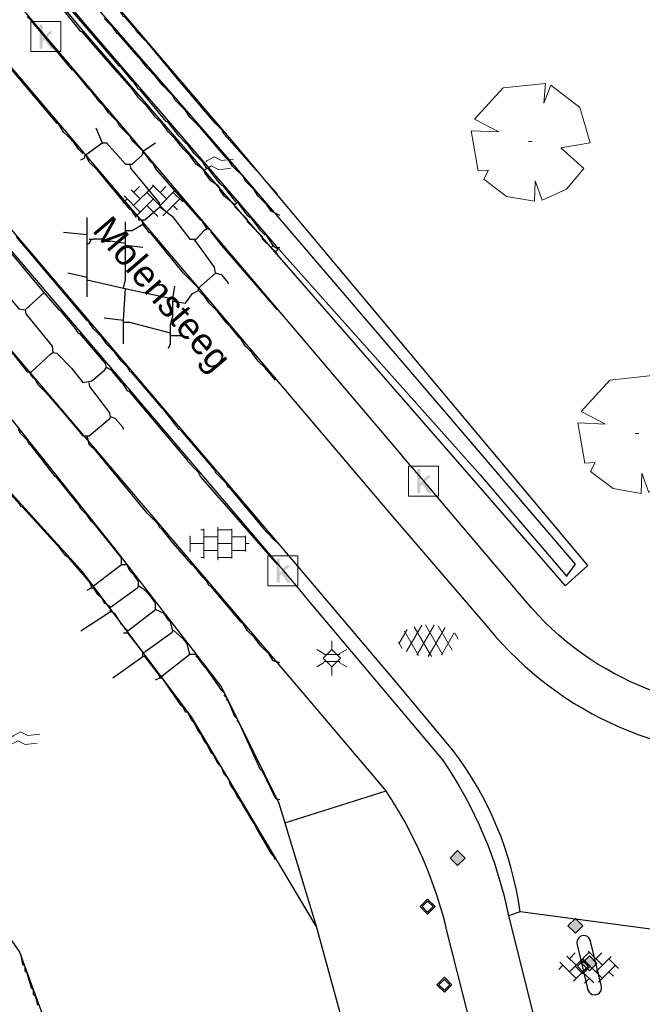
# Model space of a CAD drawing. Header units: metres. Extents: x 100797 to 101486, y 431104 to 431509.
# Tile 25 of 35: x 101170 to 101191, y 431333 to 431366. Entities that reach past the tile are written whole.
import ezdxf

# ---------------------------------------------------------------- set-up
doc = ezdxf.new("R2010")
doc.units = ezdxf.units.M
doc.layers.get('0').update_dxf_attribs({"linetype": 'CONTINUOUS'})
for name, color, linetype, true_color in [('BAR_BGT_PUNTSYMBOLEN', 7, 'CONTINUOUS', 0x707070), ('BAR_BGT_SYMBOLEN', 7, 'CONTINUOUS', 0x707070), ('BAR_HUISNUMMERS EN STRAATNAMEN', 7, 'CONTINUOUS', 0x707070), ('BAR_TOPO', 7, 'CONTINUOUS', 0x707070), ('BAR_WATER', 7, 'CONTINUOUS', 0x707070), ('BAR_WEGEN', 7, 'CONTINUOUS', 0x707070), ('BOR_BOMEN (vaste grootte)', 7, 'CONTINUOUS', 0x707070), ('BOR_LICHTMASTEN', 7, 'CONTINUOUS', 0x707070), ('BOR_VERKEERSBORD', 7, 'CONTINUOUS', 0x707070)]:
    doc.layers.add(name, color=color, linetype=linetype, true_color=true_color)
doc.styles.add('NLCS-ISO', font='txt')

# ---------------------------------------------------------------- blocks, each defined once
blk = doc.blocks.new('lichtmast_1', base_point=(101313.152, 431373.608))
at = {"color": 8, "lineweight": 0, "true_color": 0x707070}
for points in [[(101313.152, 431373.896), (101313.152, 431374.185)], [(101312.902, 431373.752), (101312.652, 431373.896)], [(101313.441, 431373.608), (101313.152, 431373.896), (101312.864, 431373.608), (101313.152, 431373.319), (101313.441, 431373.608)], [(101313.402, 431373.752), (101313.652, 431373.896)], [(101312.902, 431373.463), (101312.652, 431373.319)], [(101312.887, 431373.722), (101313.418, 431373.722)], [(101312.887, 431373.494), (101313.418, 431373.494)], [(101313.402, 431373.463), (101313.652, 431373.319)], [(101313.152, 431373.319), (101313.152, 431373.03)]]:
    blk.add_lwpolyline(points, dxfattribs=at)
blk = doc.blocks.new('boom_5', base_point=(101195.652, 431331.719))
at = {"color": 8, "lineweight": 0, "true_color": 0x707070}
for points in [[(101196.164, 431333.653), (101194.752, 431333.505), (101193.794, 431332.459)], [(101196.164, 431333.653), (101196.105, 431332.993), (101196.339, 431333.598)], [(101197.651, 431331.668), (101197.306, 431332.844), (101196.339, 431333.598)], [(101193.684, 431332.075), (101194.607, 431332.031), (101193.794, 431332.459)], [(101193.684, 431332.075), (101193.91, 431330.737)], [(101195.712, 431331.719), (101195.592, 431331.719), (101195.712, 431331.719)], [(101197.651, 431331.668), (101196.67, 431331.501), (101197.437, 431330.818)], [(101194.104, 431330.453), (101194.261, 431330.759), (101193.91, 431330.737)], [(101196.046, 431329.759), (101196.864, 431330.128), (101197.437, 431330.818)], [(101194.104, 431330.453), (101194.861, 431329.883), (101195.795, 431329.724)], [(101196.046, 431329.758), (101195.819, 431330.396), (101195.795, 431329.724)]]:
    blk.add_lwpolyline(points, dxfattribs=at)
blk = doc.blocks.new('verkeersbord_1', base_point=(101107.644, 431195.477))
at = {"true_color": 0x707070, "transparency": 33554687}
h = blk.add_hatch(color=8, dxfattribs=at)
h.paths.add_polyline_path([(101107.894, 431195.477), (101107.644, 431195.727), (101107.394, 431195.477), (101107.644, 431195.227)])
h.paths.add_polyline_path([(101107.465, 431195.477), (101107.644, 431195.655), (101107.822, 431195.477), (101107.644, 431195.298)], flags=0)
at = {"color": 8, "lineweight": 0, "true_color": 0x707070}
for points in [[(101107.894, 431195.477), (101107.644, 431195.727), (101107.394, 431195.477), (101107.644, 431195.227), (101107.894, 431195.477)], [(101107.822, 431195.477), (101107.644, 431195.655), (101107.465, 431195.477), (101107.644, 431195.298), (101107.822, 431195.477)]]:
    blk.add_lwpolyline(points, dxfattribs=at)
blk = doc.blocks.new('water_1', base_point=(101296.527, 431389.806))
at = {"color": 8, "lineweight": 0, "true_color": 0x707070}
for points in [[(101296.079, 431389.897), (101296.1, 431389.931), (101296.34, 431390.066), (101296.585, 431389.939), (101296.99, 431389.987)], [(101296.079, 431389.897), (101296.1, 431389.931), (101296.34, 431390.066), (101296.585, 431389.939), (101296.99, 431389.987)], [(101295.99, 431389.591), (101296.011, 431389.624), (101296.251, 431389.759), (101296.496, 431389.633), (101296.901, 431389.681)]]:
    blk.add_lwpolyline(points, dxfattribs=at)
blk = doc.blocks.new('afsluitpaal_1', base_point=(101287.419, 431391.834))
at = {"true_color": 0x707070, "transparency": 33554687}
blk.add_hatch(color=8, dxfattribs=at).paths.add_polyline_path([(101287.169, 431391.834), (101287.419, 431392.084), (101287.669, 431391.834), (101287.419, 431391.584)])
at = {"color": 8, "lineweight": 0, "true_color": 0x707070}
blk.add_lwpolyline([(101287.669, 431391.834), (101287.419, 431392.084), (101287.169, 431391.834), (101287.419, 431391.584), (101287.669, 431391.834)], dxfattribs=at)
blk = doc.blocks.new('betonstraatstenen_1', base_point=(101286.795, 431176.56))
at = {"color": 8, "lineweight": 0, "true_color": 0x707070}
for points in [[(101286.135, 431176.34), (101286.795, 431177)], [(101286.135, 431176.78), (101286.33, 431176.976)], [(101286.765, 431177.03), (101287.235, 431176.56)], [(101287.015, 431176.78), (101287.211, 431176.976)], [(101285.815, 431176.66), (101286.355, 431176.12)], [(101286.048, 431176.867), (101286.355, 431176.56)], [(101286.575, 431176.78), (101287.235, 431176.12)], [(101287.015, 431176.34), (101287.525, 431176.85)], [(101287.455, 431176.78), (101287.776, 431176.459)], [(101285.776, 431176.421), (101285.915, 431176.56)], [(101286.269, 431176.034), (101286.795, 431176.56)], [(101286.575, 431176.34), (101286.944, 431175.971)], [(101287.109, 431175.993), (101287.675, 431176.56)], [(101287.455, 431176.34), (101287.601, 431176.194)], [(101286.642, 431175.967), (101286.795, 431176.12)]]:
    blk.add_lwpolyline(points, dxfattribs=at)
blk = doc.blocks.new('asfalt_1', base_point=(101306.476, 431386.765))
at = {"color": 8, "lineweight": 0, "true_color": 0x707070}
for points in [[(101305.719, 431386.4), (101306.225, 431387.277)], [(101306.057, 431386.277), (101306.636, 431387.28)], [(101306.92, 431386.298), (101306.349, 431387.287)], [(101307.245, 431386.445), (101306.774, 431387.261)], [(101305.461, 431386.662), (101305.733, 431387.134)], [(101306.121, 431386.264), (101305.649, 431387.083)], [(101306.545, 431386.238), (101305.974, 431387.228)], [(101306.443, 431386.236), (101307.001, 431387.202)], [(101306.883, 431386.288), (101307.311, 431387.029)], [(101307.445, 431386.808), (101307.324, 431387.017)], [(101305.575, 431386.501), (101305.445, 431386.726)]]:
    blk.add_lwpolyline(points, dxfattribs=at)
blk = doc.blocks.new('tegels_1', base_point=(101313.553, 431423.17))
at = {"color": 8, "lineweight": 0, "true_color": 0x707070}
for points in [[(101313.553, 431422.619), (101313.553, 431423.721)], [(101312.601, 431423.402), (101312.626, 431423.402)], [(101312.626, 431422.912), (101312.626, 431423.428)], [(101312.985, 431423.633), (101313.089, 431423.633)], [(101313.089, 431422.676), (101313.089, 431423.664)], [(101313.089, 431423.402), (101313.553, 431423.402)], [(101313.553, 431423.633), (101314.016, 431423.633)], [(101314.016, 431422.676), (101314.016, 431423.664)], [(101314.016, 431423.402), (101314.479, 431423.402)], [(101314.479, 431422.912), (101314.479, 431423.428)], [(101312.626, 431423.17), (101313.089, 431423.17)], [(101313.553, 431423.17), (101314.016, 431423.17)], [(101314.479, 431423.17), (101314.601, 431423.17)], [(101312.601, 431422.938), (101312.626, 431422.938)], [(101313.089, 431422.938), (101313.553, 431422.938)], [(101314.016, 431422.938), (101314.479, 431422.938)], [(101312.985, 431422.707), (101313.089, 431422.707)], [(101313.553, 431422.707), (101314.016, 431422.707)]]:
    blk.add_lwpolyline(points, dxfattribs=at)
blk = doc.blocks.new('kolk-symbool_1', base_point=(101288.593, 431172.129))
at = {"true_color": 0x707070, "transparency": 33554687}
h = blk.add_hatch(color=8, dxfattribs=at)
h.paths.add_polyline_path([(101288.624, 431172.081), (101288.846, 431172.296), (101288.718, 431172.296), (101288.486, 431172.06), (101288.555, 431172.013), (101288.747, 431171.716), (101288.868, 431171.716)])
h.paths.add_polyline_path([(101288.555, 431172.013), (101288.486, 431172.06), (101288.486, 431172.516), (101288.388, 431172.516), (101288.388, 431171.716), (101288.486, 431171.716), (101288.486, 431171.946)], flags=0)
at = {"color": 8, "lineweight": 0, "true_color": 0x707070}
blk.add_lwpolyline([(101288.092, 431172.617), (101289.092, 431172.617), (101289.092, 431171.617), (101288.092, 431171.617), (101288.092, 431172.617)], dxfattribs=at)
blk = doc.blocks.new('afsluitpaal_51', base_point=(101292.344, 431189.493))
at = {"true_color": 0x707070, "transparency": 33554687}
blk.add_hatch(color=8, dxfattribs=at).paths.add_polyline_path([(101292.094, 431189.493), (101292.344, 431189.743), (101292.594, 431189.493), (101292.344, 431189.243)])
at = {"color": 8, "lineweight": 0, "true_color": 0x707070}
blk.add_lwpolyline([(101292.594, 431189.493), (101292.344, 431189.743), (101292.094, 431189.493), (101292.344, 431189.243), (101292.594, 431189.493)], dxfattribs=at)
blk = doc.blocks.new('verkeersbord_2', base_point=(101289.838, 431190.765))
at = {"true_color": 0x707070, "transparency": 33554687}
h = blk.add_hatch(color=8, dxfattribs=at)
h.paths.add_polyline_path([(101290.088, 431190.765), (101289.838, 431191.015), (101289.588, 431190.765), (101289.838, 431190.515)])
h.paths.add_polyline_path([(101289.659, 431190.765), (101289.838, 431190.944), (101290.017, 431190.765), (101289.838, 431190.586)], flags=0)
at = {"color": 8, "lineweight": 0, "true_color": 0x707070}
for points in [[(101290.088, 431190.765), (101289.838, 431191.015), (101289.588, 431190.765), (101289.838, 431190.515), (101290.088, 431190.765)], [(101290.017, 431190.765), (101289.838, 431190.944), (101289.659, 431190.765), (101289.838, 431190.586), (101290.017, 431190.765)]]:
    blk.add_lwpolyline(points, dxfattribs=at)

msp = doc.modelspace()

# ---------------------------------------------------------------- linework, layer by layer
at = {"color": 252, "linetype": 'Continuous'}
for points in [[(101174.455, 431365.228), (101174.17, 431365.514), (101174.155, 431365.578), (101173.795, 431365.996), (101173.741, 431366.014), (101173.58, 431366.281), (101173.527, 431366.299), (101172.152, 431367.924), (101172.098, 431367.942), (101171.527, 431368.656)], [(101173.598, 431364.371), (101171.027, 431367.371), (101170.884, 431367.585)], [(101174.027, 431363.585), (101173.527, 431364.157), (101172.366, 431365.496), (101172.313, 431365.514), (101171.17, 431366.942)], [(101170.67, 431365.871), (101170.527, 431366.014)], [(101173.384, 431365.656), (101173.098, 431365.942)], [(101172.598, 431363.585), (101172.081, 431364.21), (101172.027, 431364.228), (101170.67, 431365.871)], [(101174.241, 431364.657), (101173.58, 431365.424), (101173.527, 431365.442), (101173.384, 431365.656)], [(101174.527, 431365.157), (101174.455, 431365.228)], [(101176.812, 431362.442), (101175.598, 431363.871), (101174.527, 431365.157)], [(101171.884, 431362.014), (101171.741, 431362.157), (101171.581, 431362.425), (101171.527, 431362.442), (101169.795, 431364.496), (101169.741, 431364.514), (101169.67, 431364.657)], [(101174.312, 431364.585), (101174.241, 431364.657)], [(101174.527, 431364.299), (101174.312, 431364.585)], [(101173.67, 431364.299), (101173.598, 431364.371)], [(101174.027, 431363.871), (101173.67, 431364.299)], [(101174.812, 431364.014), (101174.527, 431364.299)], [(101175.027, 431363.728), (101174.812, 431364.014)], [(101172.67, 431363.514), (101172.598, 431363.585)], [(101174.098, 431363.8), (101174.027, 431363.871)], [(101174.098, 431363.514), (101174.027, 431363.585)], [(101175.812, 431361.8), (101175.598, 431362.014), (101175.223, 431362.496), (101175.17, 431362.514), (101174.295, 431363.567), (101174.241, 431363.585), (101174.098, 431363.8)], [(101175.384, 431363.371), (101175.027, 431363.728)], [(101172.955, 431363.157), (101172.67, 431363.514)], [(101174.241, 431363.3), (101174.098, 431363.514)], [(101174.527, 431363.014), (101174.241, 431363.3)], [(101175.455, 431363.228), (101175.384, 431363.371)], [(101173.098, 431363.014), (101172.955, 431363.157)], [(101173.241, 431362.8), (101173.098, 431363.014)], [(101174.812, 431362.657), (101174.527, 431363.014)], [(101175.812, 431362.871), (101175.455, 431363.228)], [(101173.527, 431362.514), (101173.241, 431362.8)], [(101175.027, 431362.442), (101174.812, 431362.657)], [(101175.955, 431362.657), (101175.812, 431362.871)], [(101176.312, 431362.3), (101175.955, 431362.657)], [(101172.813, 431362.3), (101173.027, 431361.8), (101173.17, 431361.8), (101173.545, 431361.389), (101173.813, 431361.085), (101174.027, 431361.085), (101174.366, 431361.389), (101174.384, 431361.443)], [(101173.598, 431362.371), (101173.527, 431362.514)], [(101173.955, 431362.014), (101173.598, 431362.371)], [(101175.241, 431362.157), (101175.027, 431362.442)], [(101177.169, 431361.3), (101176.312, 431362.3)], [(101177.027, 431362.228), (101176.812, 431362.442)], [(101172.098, 431361.8), (101171.884, 431362.014)], [(101174.67, 431361.157), (101174.455, 431361.443), (101174.384, 431361.443), (101174.384, 431361.514), (101174.027, 431361.871), (101173.955, 431362.014)], [(101175.455, 431361.943), (101175.241, 431362.157)], [(101175.741, 431361.585), (101175.455, 431361.943)], [(101178.884, 431360.086), (101177.098, 431362.085), (101177.027, 431362.228)], [(101172.241, 431361.585), (101172.098, 431361.8)], [(101172.313, 431361.228), (101172.455, 431361.3), (101172.455, 431361.371), (101173.027, 431361.8)], [(101174.384, 431361.514), (101174.812, 431361.8)], [(101175.884, 431361.728), (101175.812, 431361.8)], [(101176.098, 431361.443), (101175.884, 431361.728)], [(101172.384, 431361.443), (101172.241, 431361.585)], [(101172.598, 431361.157), (101172.527, 431361.3), (101172.527, 431361.371)], [(101175.955, 431361.371), (101175.741, 431361.585)], [(101176.169, 431361.085), (101175.955, 431361.371)], [(101176.384, 431361.157), (101176.098, 431361.443)], [(101177.241, 431361.228), (101177.169, 431361.3)], [(101172.884, 431360.871), (101172.598, 431361.157)], [(101173.955, 431361.085), (101173.977, 431360.95), (101174.934, 431359.793), (101174.955, 431359.657), (101175.366, 431359.353), (101175.955, 431358.586), (101176.169, 431358.586), (101176.448, 431358.886), (101176.527, 431358.943)], [(101174.741, 431361.085), (101174.67, 431361.157)], [(101176.312, 431359.228), (101174.812, 431360.943), (101174.741, 431361.085)], [(101176.455, 431360.8), (101176.455, 431360.871), (101176.169, 431361.085)], [(101177.527, 431359.8), (101177.455, 431359.871), (101177.08, 431360.353), (101177.027, 431360.371), (101176.955, 431360.443), (101176.58, 431360.925), (101176.527, 431360.943), (101176.384, 431361.157)], [(101177.384, 431361.014), (101177.241, 431361.228)], [(101177.741, 431360.657), (101177.384, 431361.014)], [(101173.955, 431359.586), (101173.241, 431360.443), (101173.17, 431360.514), (101172.884, 431360.871)], [(101176.669, 431360.514), (101176.455, 431360.8)], [(101177.812, 431360.514), (101177.741, 431360.657)], [(101176.955, 431360.228), (101176.955, 431360.3), (101176.884, 431360.371), (101176.669, 431360.514)], [(101178.098, 431360.228), (101177.812, 431360.514)], [(101178.741, 431358.371), (101178.509, 431358.711), (101178.455, 431358.728), (101178.384, 431358.8), (101178.312, 431358.871), (101178.009, 431359.282), (101177.955, 431359.3), (101177.884, 431359.371), (101177.58, 431359.782), (101177.527, 431359.8), (101177.455, 431359.728), (101177.384, 431359.8), (101177.098, 431360.014), (101176.955, 431360.228)], [(101178.241, 431360.014), (101178.098, 431360.228)], [(101178.526, 431359.728), (101178.241, 431360.014)], [(101174.241, 431359.3), (101174.241, 431359.228), (101174.455, 431359.228), (101174.877, 431359.6), (101174.955, 431359.657)], [(101178.884, 431358.086), (101178.812, 431358.157), (101178.741, 431358.229), (101178.669, 431358.3), (101178.384, 431358.586), (101178.384, 431358.657), (101178.312, 431358.728), (101178.241, 431358.8), (101177.884, 431359.157), (101177.884, 431359.228), (101177.812, 431359.3), (101177.455, 431359.657)], [(101178.669, 431359.514), (101178.526, 431359.728)], [(101171.598, 431356.229), (101171.098, 431356.8), (101169.009, 431359.282), (101168.956, 431359.3), (101168.813, 431359.514)], [(101174.027, 431359.514), (101173.955, 431359.586)], [(101174.17, 431359.3), (101174.027, 431359.514)], [(101178.955, 431359.371), (101178.669, 431359.514)], [(101172.527, 431356.657), (101172.527, 431357.229), (101172.527, 431357.3), (101172.527, 431358.443), (101172.527, 431358.586), (101172.527, 431358.728), (101172.527, 431359.3)], [(101173.813, 431357.657), (101173.813, 431358.371), (101173.813, 431358.443), (101173.813, 431358.871), (101173.813, 431359.157)], [(101174.027, 431358.871), (101174.384, 431359.086)], [(101176.384, 431356.729), (101176.241, 431356.871), (101176.241, 431356.943), (101175.741, 431357.443), (101174.652, 431358.782), (101174.598, 431358.8), (101174.384, 431359.086), (101174.384, 431359.228)], [(101176.384, 431359.157), (101176.312, 431359.228)], [(101176.669, 431358.8), (101176.669, 431358.871), (101176.527, 431358.943), (101176.384, 431359.157)], [(101172.527, 431355.872), (101171.384, 431357.229), (101171.313, 431357.3), (101170.17, 431358.657)], [(101172.527, 431358.728), (101171.741, 431358.8)], [(101173.813, 431358.871), (101174.027, 431358.871)], [(101176.741, 431358.728), (101176.669, 431358.8)], [(101178.884, 431356.229), (101177.027, 431358.371), (101176.741, 431358.728)], [(101172.527, 431358.443), (101172.598, 431358.443), (101172.67, 431358.586)], [(101172.598, 431358.586), (101172.741, 431358.586)], [(101173.17, 431358.514), (101173.098, 431358.586), (101172.741, 431358.586)], [(101173.17, 431358.514), (101173.313, 431358.514)], [(101173.813, 431358.443), (101173.313, 431358.514)], [(101174.384, 431358.3), (101173.813, 431358.371)], [(101177.241, 431357.086), (101177.227, 431357.15), (101177.034, 431357.386), (101176.812, 431357.443), (101176.78, 431357.646), (101176.098, 431358.586)], [(101178.669, 431358.3), (101178.741, 431358.371), (101178.812, 431358.3), (101178.955, 431358.3)], [(101178.812, 431358.157), (101178.884, 431358.229), (101178.884, 431358.3)], [(101169.17, 431357.514), (101169.424, 431357.218), (101169.456, 431357.014), (101169.599, 431357.014), (101170.252, 431356.261), (101170.456, 431356.229), (101170.477, 431356.093), (101171.359, 431355.008), (101171.384, 431354.8), (101171.52, 431354.779), (101172.009, 431354.282), (101172.384, 431353.8), (101172.688, 431353.854), (101173.105, 431354.215), (101173.17, 431354.3)], [(101172.527, 431357.3), (101171.884, 431357.443)], [(101173.813, 431357.514), (101173.813, 431357.657)], [(101173.813, 431357.229), (101173.813, 431357.514)], [(101176.241, 431356.943), (101176.812, 431357.443)], [(101172.527, 431357.229), (101173.741, 431356.943), (101175.384, 431356.586), (101175.384, 431356.514), (101175.812, 431356.443), (101176.041, 431356.771), (101176.241, 431356.871)], [(101173.741, 431356.943), (101173.813, 431357.229)], [(101175.384, 431356.586), (101175.455, 431357.014)], [(101170.456, 431356.229), (101171.098, 431356.8)], [(101173.741, 431355.086), (101173.741, 431355.8), (101173.741, 431355.872), (101173.813, 431356.943)], [(101176.455, 431356.657), (101176.384, 431356.729)], [(101168.742, 431356.372), (101168.813, 431356.157), (101169.509, 431355.425), (101170.527, 431354.157), (101170.67, 431354.157), (101171.306, 431354.743), (101171.384, 431354.8)], [(101175.384, 431356.014), (101175.384, 431356.514)], [(101176.598, 431356.443), (101176.455, 431356.657)], [(101176.884, 431356.157), (101176.598, 431356.443)], [(101171.67, 431356.157), (101171.598, 431356.229)], [(101173.67, 431353.8), (101173.384, 431354.157), (101173.313, 431354.229), (101173.17, 431354.3), (101173.141, 431354.429), (101172.295, 431355.425), (101172.241, 431355.443), (101172.098, 431355.657), (101172.027, 431355.729), (101171.67, 431356.157)], [(101177.169, 431355.8), (101176.884, 431356.157)], [(101172.598, 431355.8), (101172.527, 431355.872)], [(101172.741, 431355.586), (101172.598, 431355.8)], [(101173.741, 431355.872), (101173.098, 431355.943)], [(101175.312, 431355.443), (101173.955, 431355.8), (101173.741, 431355.8)], [(101175.312, 431355.729), (101175.384, 431356.014)], [(101175.312, 431355.086), (101175.312, 431355.372), (101175.312, 431355.443), (101175.312, 431355.729)], [(101177.312, 431355.657), (101177.169, 431355.8)], [(101173.027, 431355.3), (101172.741, 431355.586)], [(101175.312, 431355.372), (101175.598, 431355.372)], [(101175.812, 431355.3), (101175.598, 431355.372)], [(101177.598, 431355.3), (101177.312, 431355.657)], [(101173.17, 431355.086), (101173.027, 431355.3)], [(101173.455, 431354.8), (101173.17, 431355.086)], [(101175.241, 431354.943), (101175.312, 431355.086)], [(101177.669, 431355.229), (101177.598, 431355.3)], [(101177.812, 431355.014), (101177.669, 431355.229)], [(101173.67, 431354.515), (101173.455, 431354.8)], [(101178.026, 431354.8), (101177.812, 431355.014)], [(101178.241, 431354.515), (101178.026, 431354.8)], [(101173.884, 431354.3), (101173.67, 431354.515)], [(101178.455, 431354.3), (101178.241, 431354.515)], [(101170.67, 431354.015), (101170.599, 431354.157)], [(101177.027, 431350.586), (101176.812, 431350.801), (101176.798, 431350.865), (101175.652, 431352.211), (101175.598, 431352.229), (101175.098, 431352.872), (101175.027, 431352.943), (101174.009, 431354.14), (101173.955, 431354.157), (101173.884, 431354.3)], [(101178.812, 431353.872), (101178.455, 431354.3)], [(101170.813, 431353.872), (101170.67, 431354.015)], [(101170.884, 431353.729), (101170.813, 431353.872)], [(101171.17, 431353.443), (101170.884, 431353.729)], [(101173.741, 431352.229), (101173.727, 431352.293), (101173.463, 431352.6), (101173.313, 431352.658), (101173.284, 431352.786), (101172.62, 431353.665), (101172.598, 431353.8)], [(101173.741, 431353.729), (101173.67, 431353.8)], [(101176.169, 431350.872), (101175.884, 431351.158), (101175.87, 431351.222), (101173.938, 431353.497), (101173.884, 431353.515), (101173.741, 431353.729)], [(101171.17, 431353.443), (101171.866, 431352.64), (101172.384, 431352.015), (101172.598, 431352.015), (101173.295, 431352.604), (101173.313, 431352.658)], [(101171.527, 431348.372), (101170.366, 431349.64), (101170.313, 431349.658), (101170.296, 431349.718), (101167.581, 431352.711), (101167.527, 431352.729)], [(101170.313, 431352.086), (101170.241, 431352.229)], [(101170.527, 431351.872), (101170.313, 431352.086)], [(101172.17, 431349.801), (101171.509, 431350.64), (101171.456, 431350.658), (101170.652, 431351.711), (101170.599, 431351.729), (101170.527, 431351.872)], [(101172.598, 431351.729), (101172.527, 431352.015)], [(101172.813, 431351.515), (101172.598, 431351.729)], [(101176.384, 431347.301), (101176.098, 431347.658), (101176.027, 431347.729), (101175.384, 431348.444), (101175.009, 431348.926), (101174.955, 431348.944), (101174.884, 431349.086), (101174.812, 431349.158), (101174.527, 431349.443), (101172.813, 431351.515)], [(101176.241, 431350.801), (101176.169, 431350.872)], [(101177.812, 431348.944), (101176.312, 431350.658), (101176.241, 431350.801)], [(101177.169, 431350.443), (101177.027, 431350.586)], [(101178.669, 431348.658), (101178.526, 431348.801), (101177.294, 431350.283), (101177.241, 431350.301), (101177.169, 431350.443)], [(101172.241, 431349.729), (101172.17, 431349.801)], [(101172.313, 431349.586), (101172.241, 431349.729)], [(101172.527, 431349.372), (101172.313, 431349.586)], [(101172.67, 431349.158), (101172.527, 431349.372)], [(101172.813, 431349.015), (101172.67, 431349.158)], [(101173.67, 431347.729), (101173.67, 431347.944), (101172.813, 431349.015)], [(101177.884, 431348.872), (101177.812, 431348.944)], [(101178.884, 431347.729), (101177.884, 431348.872)], [(101178.741, 431348.586), (101178.669, 431348.658)], [(101178.884, 431348.444), (101178.741, 431348.586)], [(101171.598, 431348.301), (101171.527, 431348.372)], [(101171.813, 431348.015), (101171.598, 431348.301)], [(101172.67, 431346.944), (101172.67, 431347.015), (101172.598, 431347.158), (101171.902, 431347.961), (101171.813, 431348.015)], [(101172.67, 431347.015), (101172.741, 431347.015), (101173.67, 431347.729), (101173.884, 431347.729)], [(101173.955, 431347.515), (101173.884, 431347.658)], [(101174.098, 431347.372), (101173.955, 431347.515)], [(101174.455, 431346.872), (101174.241, 431347.015), (101174.241, 431347.158), (101174.098, 431347.372)], [(101176.527, 431347.158), (101176.384, 431347.301)], [(101177.669, 431345.801), (101176.652, 431346.997), (101176.598, 431347.015), (101176.527, 431347.158)], [(101172.527, 431346.872), (101172.67, 431346.944), (101172.741, 431346.944)], [(101172.884, 431346.729), (101172.741, 431346.944), (101172.741, 431347.015)], [(101173.313, 431346.301), (101174.223, 431346.962), (101174.241, 431347.015)], [(101174.598, 431346.729), (101174.455, 431346.872)], [(101173.027, 431346.587), (101172.884, 431346.729)], [(101173.455, 431346.087), (101173.313, 431346.158), (101173.313, 431346.301), (101173.098, 431346.444), (101173.027, 431346.587)], [(101175.241, 431345.872), (101175.098, 431346.087), (101174.955, 431346.158), (101174.812, 431346.229), (101174.812, 431346.444), (101174.598, 431346.729)], [(101173.741, 431345.444), (101173.884, 431345.444), (101173.884, 431345.515), (101174.812, 431346.229)], [(101172.313, 431345.515), (101173.313, 431346.158)], [(101173.67, 431345.729), (101173.455, 431346.087)], [(101175.312, 431345.801), (101175.241, 431345.872)], [(101173.884, 431345.515), (101173.67, 431345.729)], [(101174.384, 431344.801), (101174.448, 431344.815), (101175.366, 431345.462), (101175.384, 431345.515)], [(101175.955, 431344.73), (101175.87, 431345.08), (101175.812, 431345.158), (101175.741, 431345.23), (101175.448, 431345.501), (101175.384, 431345.515), (101175.312, 431345.801)], [(101177.741, 431345.729), (101177.669, 431345.801)], [(101177.884, 431345.515), (101177.741, 431345.729)], [(101178.098, 431345.301), (101177.884, 431345.515)], [(101174.955, 431343.944), (101174.955, 431344.015), (101174.455, 431344.658), (101174.384, 431344.658), (101174.384, 431344.801), (101173.884, 431345.444)], [(101178.312, 431345.015), (101178.098, 431345.301)], [(101178.598, 431344.73), (101178.312, 431345.015)], [(101173.384, 431343.944), (101174.384, 431344.658)], [(101174.955, 431344.015), (101175.027, 431344.015), (101175.955, 431344.73), (101176.169, 431344.73), (101176.169, 431344.658)], [(101176.241, 431344.587), (101176.169, 431344.658)], [(101177.027, 431343.515), (101176.527, 431344.23), (101176.455, 431344.301), (101176.241, 431344.587)], [(101178.741, 431344.515), (101178.598, 431344.73)], [(101178.955, 431344.444), (101178.741, 431344.515)], [(101174.812, 431343.872), (101174.955, 431343.944), (101175.027, 431343.944)], [(101175.67, 431343.015), (101175.027, 431343.944), (101175.027, 431344.015)], [(101177.098, 431343.444), (101177.027, 431343.515)], [(101177.169, 431343.301), (101177.098, 431343.373)], [(101177.241, 431343.158), (101177.169, 431343.23)], [(101175.741, 431342.944), (101175.67, 431343.015)], [(101175.812, 431342.801), (101175.741, 431342.944)], [(101177.455, 431342.658), (101177.241, 431343.158)], [(101175.955, 431342.658), (101175.884, 431342.801), (101175.812, 431342.801)], [(101176.027, 431342.515), (101175.955, 431342.658)], [(101177.527, 431342.587), (101177.455, 431342.658)], [(101176.098, 431342.444), (101176.027, 431342.515)], [(101176.241, 431342.158), (101176.098, 431342.444)], [(101177.598, 431342.444), (101177.527, 431342.515)], [(101178.312, 431340.873), (101177.598, 431342.444)], [(101176.312, 431342.087), (101176.241, 431342.158)], [(101176.455, 431341.801), (101176.312, 431342.087)], [(101176.527, 431341.73), (101176.455, 431341.801)], [(101176.669, 431341.444), (101176.527, 431341.73)], [(101176.741, 431341.373), (101176.669, 431341.444)], [(101176.884, 431341.087), (101176.741, 431341.373)], [(101177.027, 431340.944), (101176.884, 431341.087)], [(101177.098, 431340.73), (101177.027, 431340.944)], [(101177.241, 431340.587), (101177.098, 431340.73)], [(101177.312, 431340.373), (101177.241, 431340.587)], [(101178.955, 431339.873), (101178.826, 431339.901), (101178.366, 431340.855), (101178.312, 431340.873)], [(101177.455, 431340.158), (101177.312, 431340.373)], [(101177.527, 431340.016), (101177.455, 431340.158)], [(101177.669, 431339.801), (101177.527, 431340.016)], [(101177.741, 431339.659), (101177.669, 431339.801)], [(101177.884, 431339.444), (101177.741, 431339.659)], [(101177.955, 431339.301), (101177.884, 431339.444)], [(101178.098, 431339.087), (101177.955, 431339.301)], [(101178.169, 431338.944), (101178.098, 431339.087)], [(101178.669, 431338.087), (101178.169, 431338.944)], [(101178.741, 431338.016), (101178.669, 431338.087)], [(101178.812, 431337.873), (101178.741, 431338.016)], [(101170.384, 431334.373), (101170.313, 431334.73)], [(101170.456, 431334.302), (101170.384, 431334.373)], [(101170.456, 431334.159), (101170.456, 431334.302)], [(101170.527, 431334.088), (101170.456, 431334.159)], [(101170.67, 431333.588), (101170.527, 431334.088)], [(101170.741, 431333.516), (101170.67, 431333.588)], [(101170.741, 431333.373), (101170.741, 431333.516)], [(101170.813, 431333.302), (101170.741, 431333.373)], [(101170.884, 431333.016), (101170.813, 431333.302)]]:
    msp.add_lwpolyline(points, dxfattribs=at)
at = {"layer": 'BAR_TOPO', "ltscale": 0.01, "flags": 128}
for points in [[(101186.974, 431336.132, 0.130947), (101184.73, 431341.524), (101182.828, 431343.811), (101179.439, 431347.815), (101167.457, 431361.884), (101163.412, 431366.625), (101159.792, 431370.853, -0.050925), (101154.475, 431378.953, -0.056008), (101150.911, 431388.133)], [(101204.513, 431349.431, -0.085495), (101202.943, 431346.953), (101202.275, 431346.218), (101201.559, 431345.502, -0.151479), (101196.488, 431343.002), (101196.374, 431342.985), (101196.261, 431342.968, -0.259344), (101187.148, 431346.523), (101184.396, 431349.764), (101183.748, 431350.526), (101183.1, 431351.288), (101182.964, 431351.448), (101171.153, 431365.349), (101170.507, 431366.112), (101163.89, 431373.922, -0.171331), (101162.491, 431378.516)], [(101162.605, 431373.05), (101163.262, 431372.238), (101163.949, 431371.428), (101169.946, 431364.369), (101182.532, 431349.547), (101185.921, 431345.606, 0.242548), (101195.72, 431341.361, 0.178498), (101202.846, 431344.521), (101203.306, 431344.94, -0.196603), (101209.568, 431348.021, -0.23764), (101216.98, 431344.616)], [(101163.047, 431366.332), (101166.447, 431362.339), (101167.095, 431361.578), (101167.743, 431360.817), (101167.886, 431360.649), (101179.077, 431347.509), (101179.721, 431346.744), (101179.863, 431346.575), (101184.385, 431341.208, -0.100135), (101186.592, 431336.005)], [(101155.037, 431365.845), (101156.96, 431365.458, -0.190419), (101162.343, 431362.155), (101163.423, 431360.804), (101173.445, 431348.264), (101177.012, 431343.637), (101178.924, 431339.762), (101179.126, 431339.102)], [(101191.195, 431295.802, 0.208224), (101192.862, 431302.559), (101188.971, 431318.019), (101188.826, 431318.59), (101184.536, 431335.504, 0.072257), (101182.996, 431339.372, 0.015387), (101182.502, 431340.168)]]:
    msp.add_lwpolyline(points, format="xyb", dxfattribs=at)
for points in [[(101185.425, 431350.541), (101188.483, 431347.014), (101189.24, 431347.691), (101177.428, 431361.795), (101169.81, 431370.71), (101165.538, 431375.468), (101164.747, 431374.772), (101166.738, 431372.501), (101170.681, 431367.577), (101172.313, 431365.613), (101178.719, 431358.239)], [(101185.64, 431350.72), (101188.54, 431347.329), (101188.535, 431347.352), (101188.829, 431347.732), (101177.059, 431361.486), (101169.342, 431370.332), (101165.324, 431374.979), (101165.077, 431374.792), (101166.915, 431372.695), (101170.826, 431367.707), (101172.462, 431365.747), (101178.835, 431358.354)]]:
    msp.add_lwpolyline(points, close=True, dxfattribs=at)
for points in [[(101182.502, 431340.168), (101179.588, 431343.605), (101165.367, 431360.293), (101158.729, 431368.093)], [(101180.176, 431335.658), (101176.006, 431342.643), (101173.857, 431345.512), (101172.4, 431347.457), (101159.397, 431361.774), (101157.713, 431363.188), (101156.86, 431363.683), (101155.795, 431364.064)], [(101178.408, 431304.118), (101178.315, 431306.929), (101177.741, 431314.461), (101170.271, 431334.81), (101168.392, 431337.473), (101166.028, 431341.507), (101162.708, 431346.623)], [(101179.126, 431339.102), (101182.502, 431340.168)], [(101179.126, 431339.102), (101180.176, 431335.658)], [(101186.974, 431336.132), (101186.592, 431336.005)], [(101186.592, 431336.005), (101191.216, 431317.531), (101194.889, 431302.958)], [(101191.417, 431335.545), (101186.974, 431336.132)], [(101180.176, 431335.658), (101184.901, 431318.404), (101187.495, 431302.024)]]:
    msp.add_lwpolyline(points, dxfattribs=at)
msp.add_lwpolyline([(101189.228, 431333.577, 1.159949), (101189.679, 431333.686), (101189.328, 431335.156, 1.05615), (101188.881, 431335.038)], format="xyb", close=True, dxfattribs=at)
at = {"layer": 'BAR_WATER', "ltscale": 0.01, "flags": 128}
for points in [[(101185.425, 431350.541), (101188.483, 431347.014), (101189.24, 431347.691), (101177.428, 431361.795), (101169.81, 431370.71), (101165.538, 431375.468), (101164.747, 431374.772), (101166.738, 431372.501), (101170.681, 431367.577), (101172.313, 431365.613), (101178.719, 431358.239)], [(101185.64, 431350.72), (101188.54, 431347.329), (101188.535, 431347.352), (101188.829, 431347.732), (101177.059, 431361.486), (101169.342, 431370.332), (101165.324, 431374.979), (101165.077, 431374.792), (101166.915, 431372.695), (101170.826, 431367.707), (101172.462, 431365.747), (101178.835, 431358.354)]]:
    msp.add_lwpolyline(points, close=True, dxfattribs=at)
msp.add_lwpolyline([(101155.037, 431365.845), (101156.96, 431365.458, -0.190419), (101162.343, 431362.155), (101163.423, 431360.804), (101173.445, 431348.264), (101177.012, 431343.637), (101178.924, 431339.762), (101179.126, 431339.102)], format="xyb", dxfattribs=at)
for points in [[(101179.126, 431339.102), (101180.176, 431335.658)], [(101180.176, 431335.658), (101184.901, 431318.404), (101187.495, 431302.024)]]:
    msp.add_lwpolyline(points, dxfattribs=at)
at = {"layer": 'BAR_WEGEN', "ltscale": 0.01, "flags": 128}
for points in [[(101186.974, 431336.132, 0.130947), (101184.73, 431341.524), (101182.828, 431343.811), (101179.439, 431347.815), (101167.457, 431361.884), (101163.412, 431366.625), (101159.792, 431370.853, -0.050925), (101154.475, 431378.953, -0.056008), (101150.911, 431388.133)], [(101204.513, 431349.431, -0.085495), (101202.943, 431346.953), (101202.275, 431346.218), (101201.559, 431345.502, -0.151479), (101196.488, 431343.002), (101196.374, 431342.985), (101196.261, 431342.968, -0.259344), (101187.148, 431346.523), (101184.396, 431349.764), (101183.748, 431350.526), (101183.1, 431351.288), (101182.964, 431351.448), (101171.153, 431365.349), (101170.507, 431366.112), (101163.89, 431373.922, -0.171331), (101162.491, 431378.516)], [(101162.605, 431373.05), (101163.262, 431372.238), (101163.949, 431371.428), (101169.946, 431364.369), (101182.532, 431349.547), (101185.921, 431345.606, 0.242548), (101195.72, 431341.361, 0.178498), (101202.846, 431344.521), (101203.306, 431344.94, -0.196603), (101209.568, 431348.021, -0.23764), (101216.98, 431344.616)], [(101163.047, 431366.332), (101166.447, 431362.339), (101167.095, 431361.578), (101167.743, 431360.817), (101167.886, 431360.649), (101179.077, 431347.509), (101179.721, 431346.744), (101179.863, 431346.575), (101184.385, 431341.208, -0.100135), (101186.592, 431336.005)], [(101191.195, 431295.802, 0.208224), (101192.862, 431302.559), (101188.971, 431318.019), (101188.826, 431318.59), (101184.536, 431335.504, 0.072257), (101182.996, 431339.372, 0.015387), (101182.502, 431340.168)]]:
    msp.add_lwpolyline(points, format="xyb", dxfattribs=at)
for points in [[(101182.502, 431340.168), (101179.588, 431343.605), (101165.367, 431360.293), (101158.729, 431368.093)], [(101186.974, 431336.132), (101186.592, 431336.005)], [(101186.592, 431336.005), (101191.216, 431317.531), (101194.889, 431302.958)], [(101191.417, 431335.545), (101186.974, 431336.132)]]:
    msp.add_lwpolyline(points, dxfattribs=at)
msp.add_lwpolyline([(101189.228, 431333.577, 1.159949), (101189.679, 431333.686), (101189.328, 431335.156, 1.05615), (101188.881, 431335.038)], format="xyb", close=True, dxfattribs=at)

# ---------------------------------------------------------------- block references
at = {"layer": 'BAR_BGT_PUNTSYMBOLEN'}
for name, p in [('kolk-symbool_1', (101171.149, 431365.353)), ('kolk-symbool_1', (101183.752, 431350.521)), ('kolk-symbool_1', (101179.059, 431347.53)), ('afsluitpaal_51', (101184.888, 431337.93)), ('verkeersbord_2', (101183.892, 431336.307)), ('afsluitpaal_51', (101188.824, 431335.667)), ('afsluitpaal_51', (101189.291, 431334.412))]:
    msp.add_blockref(name, p, dxfattribs=at)
at = {"layer": 'BAR_BGT_SYMBOLEN'}
for name, p in [('water_1', (101176.953, 431361.072)), ('betonstraatstenen_1', (101174.74, 431359.925)), ('tegels_1', (101176.891, 431348.422)), ('asfalt_1', (101183.946, 431345.185)), ('water_1', (101170.49, 431341.886)), ('afsluitpaal_1', (101184.888, 431337.93)), ('afsluitpaal_1', (101188.824, 431335.667)), ('betonstraatstenen_1', (101189.283, 431334.349)), ('afsluitpaal_1', (101189.291, 431334.412))]:
    msp.add_blockref(name, p, dxfattribs=at)
at = {"layer": 'BOR_BOMEN (vaste grootte)'}
for p in [(101187.317, 431361.847), (101190.875, 431352.094)]:
    msp.add_blockref('boom_5', p, dxfattribs=at)
at = {"layer": 'BOR_LICHTMASTEN'}
msp.add_blockref('lichtmast_1', (101180.692, 431344.604), dxfattribs=at)
at = {"layer": 'BOR_VERKEERSBORD'}
for p in [(101189.067, 431334.316), (101184.449, 431333.699)]:
    msp.add_blockref('verkeersbord_1', p, dxfattribs=at)

# ---------------------------------------------------------------- texts
at = {"layer": 'BAR_HUISNUMMERS EN STRAATNAMEN', "insert": (101174.943, 431356.676), "char_height": 0.87, "attachment_point": 5, "rotation": 310.5392, "style": 'NLCS-ISO'}
msp.add_mtext('{{\\fArial|b0|i0;Molensteeg}}', dxfattribs=at)

doc.saveas('drawing.dxf')
